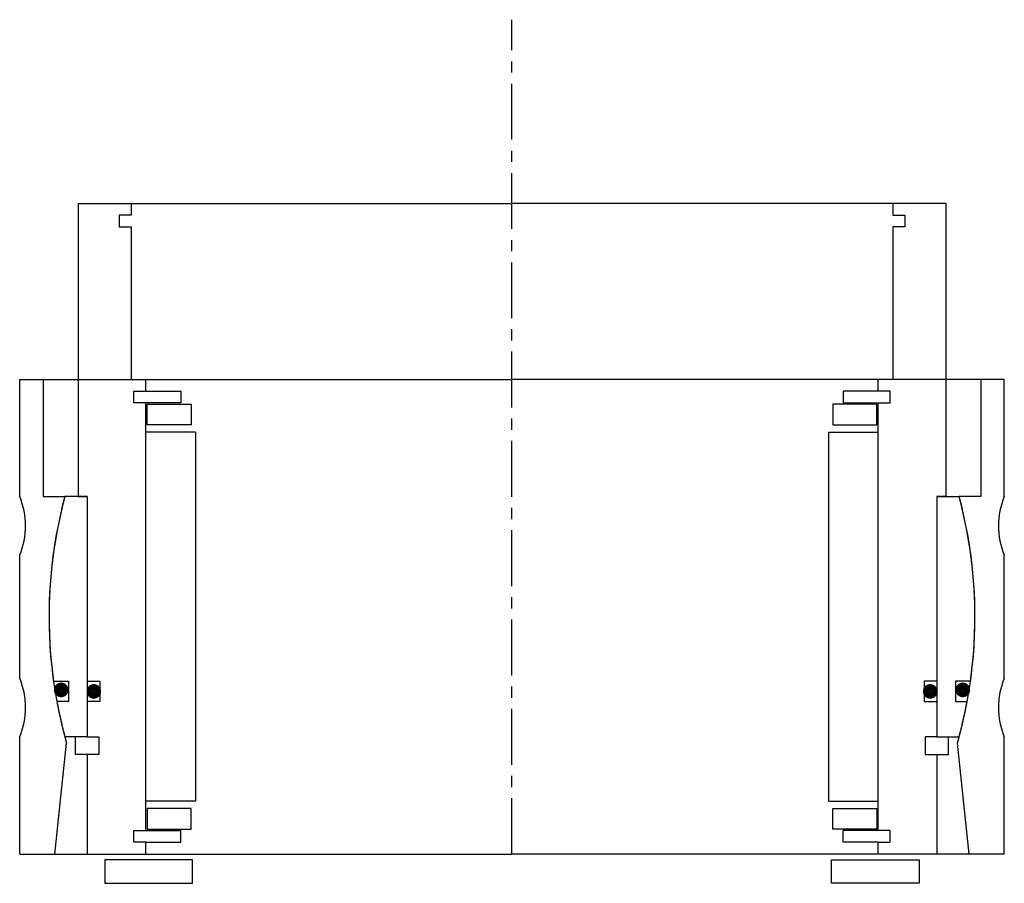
# Model space of a CAD drawing. Header units: millimetres. Extents: x -84 to 84, y -5 to 142.
import ezdxf

# ---------------------------------------------------------------- set-up
doc = ezdxf.new("R2010")
doc.units = ezdxf.units.MM
doc.header["$LTSCALE"] = 0.3
doc.header["$MEASUREMENT"] = 0
doc.linetypes.add('CENTER', pattern=[50.8, 31.75, -6.35, 6.35, -6.35])
doc.layers.get('0').update_dxf_attribs({"linetype": 'CONTINUOUS'})
doc.layers.add('Center', color=1, linetype='CENTER')

# ---------------------------------------------------------------- blocks, each defined once
blk = doc.blocks.new('innerhouse-4S108')
for p, q in [((-74, 70.5), (-74, 20.5)), ((-74, 70.5), (-65, 70.5)), ((-65, 70.5), (0, 70.5)), ((-65, 70.5), (-65, 68.5)), ((65, 70.5), (0, 70.5)), ((74, 70.5), (65, 70.5)), ((65, 70.5), (65, 68.5)), ((74, 70.5), (74, 20.5)), ((-65, 68.5), (-67, 68.5)), ((-67, 68.5), (-67, 66.5)), ((65, 68.5), (67, 68.5)), ((67, 68.5), (67, 66.5)), ((-67, 66.5), (-65, 66.5)), ((-65, 66.5), (-65, 40.5)), ((67, 66.5), (65, 66.5)), ((65, 66.5), (65, 40.5)), ((-65, 40.5), (-62.5, 40.5)), ((-62.5, 38.5), (-62.5, 40.5)), ((62.5, 38.5), (62.5, 40.5)), ((65, 40.5), (62.5, 40.5)), ((-64.5, 36.5), (-64.5, 38.5)), ((-64.5, 38.5), (-62.5, 38.5)), ((-62.5, 38.5), (-56.5, 38.5)), ((-56.5, 38.5), (-56.5, 36.5)), ((62.5, 38.5), (56.5, 38.5)), ((56.5, 38.5), (56.5, 36.5)), ((64.5, 38.5), (62.5, 38.5)), ((64.5, 36.5), (64.5, 38.5)), ((-56.5, 36.5), (-64.5, 36.5)), ((-62.5, -36.5), (-62.5, 36.5)), ((-62.25, 36.25), (-54.75, 36.25)), ((-62.25, 32.75), (-62.25, 36.25)), ((-54.75, 36.25), (-54.75, 32.75)), ((62.25, 36.25), (54.75, 36.25)), ((54.75, 36.25), (54.75, 32.75)), ((56.5, 36.5), (64.5, 36.5)), ((62.25, 32.75), (62.25, 36.25)), ((62.5, -36.5), (62.5, 36.5)), ((-54.75, 32.75), (-62.25, 32.75)), ((54.75, 32.75), (62.25, 32.75)), ((-54, 31.5), (-62.5, 31.5)), ((-54, 31.5), (-54, -31.5)), ((54, 31.5), (54, -31.5)), ((54, 31.5), (62.5, 31.5)), ((-72.5, 20.5), (-76.29, 20.5)), ((-74, 20.5), (-72.5, 20.5)), ((-72.5, 20.5), (-72.5, -20.5)), ((-72.5, 20.5), (-72.5, -11)), ((72.5, 20.5), (72.5, -11)), ((72.5, 20.5), (72.5, -20.5)), ((72.5, 20.5), (76.29, 20.5)), ((74, 20.5), (72.5, 20.5)), ((-78.23, -11), (-75.65, -11)), ((-75.65, -11), (-75.65, -14.5)), ((-72.5, -11), (-70.3, -11)), ((-70.3, -11), (-70.3, -14.5)), ((72.5, -11), (70.3, -11)), ((70.3, -11), (70.3, -14.5)), ((75.65, -11), (75.65, -14.5)), ((78.23, -11), (75.65, -11)), ((-75.65, -14.5), (-77.66, -14.5)), ((-72.5, -14.5), (-72.5, -20.5)), ((-70.3, -14.5), (-72.5, -14.5)), ((70.3, -14.5), (72.5, -14.5)), ((72.5, -14.5), (72.5, -20.5)), ((75.65, -14.5), (77.66, -14.5)), ((-72.5, -20.5), (-76.29, -20.5)), ((-74.5, -23.5), (-74.5, -20.5)), ((-72.5, -20.5), (-70.5, -20.5)), ((-70.5, -20.5), (-70.5, -23.5)), ((72.5, -20.5), (70.5, -20.5)), ((70.5, -20.5), (70.5, -23.5)), ((72.5, -20.5), (76.29, -20.5)), ((74.5, -23.5), (74.5, -20.5)), ((-72.5, -23.5), (-74.5, -23.5)), ((-72.5, -23.5), (-72.5, -40.5)), ((-70.5, -23.5), (-72.5, -23.5)), ((70.5, -23.5), (72.5, -23.5)), ((72.5, -23.5), (72.5, -40.5)), ((72.5, -23.5), (74.5, -23.5)), ((-54, -31.5), (-62.5, -31.5)), ((54, -31.5), (62.5, -31.5)), ((-54.75, -32.75), (-62.25, -32.75)), ((-62.25, -32.75), (-62.25, -36.25)), ((-54.75, -36.25), (-54.75, -32.75)), ((54.75, -32.75), (62.25, -32.75)), ((54.75, -36.25), (54.75, -32.75)), ((62.25, -32.75), (62.25, -36.25)), ((-64.5, -36.5), (-56.5, -36.5)), ((-64.5, -38.5), (-64.5, -36.5)), ((-62.25, -36.25), (-54.75, -36.25)), ((-56.5, -38.5), (-56.5, -36.5)), ((62.25, -36.25), (54.75, -36.25)), ((64.5, -36.5), (56.5, -36.5)), ((56.5, -38.5), (56.5, -36.5)), ((64.5, -38.5), (64.5, -36.5)), ((-62.5, -38.5), (-64.5, -38.5)), ((-62.5, -38.5), (-56.5, -38.5)), ((-62.5, -40.5), (-62.5, -38.5)), ((62.5, -38.5), (56.5, -38.5)), ((62.5, -40.5), (62.5, -38.5)), ((62.5, -38.5), (64.5, -38.5)), ((-72.5, -40.5), (-62.5, -40.5)), ((-54.5, -41.5), (-69.5, -41.5)), ((-69.5, -41.5), (-69.5, -45.5)), ((-62.5, -40.5), (0, -40.5)), ((-54.5, -45.5), (-54.5, -41.5)), ((62.5, -40.5), (0, -40.5)), ((54.5, -41.5), (69.5, -41.5)), ((54.5, -45.5), (54.5, -41.5)), ((72.5, -40.5), (62.5, -40.5)), ((69.5, -41.5), (69.5, -45.5)), ((-69.5, -45.5), (-54.5, -45.5)), ((69.5, -45.5), (54.5, -45.5))]:
    blk.add_line(p, q)
at = {"const_width": 1.2}
for points in [[(-76.27, -12.5, -1), (-77.57, -12.5, -1)], [(-70.7, -12.75, -1), (-72, -12.75, -1)], [(70.7, -12.75, 1), (72, -12.75, 1)], [(76.27, -12.5, 1), (77.57, -12.5, 1)]]:
    blk.add_lwpolyline(points, format="xyb", close=True, dxfattribs=at)
for start, end in [(164.96, 188.0039), (351.9961, 15.04), (190.5763, 195.04), (344.96, 349.4237)]:
    blk.add_arc((0, 0), 79, start, end)
at = {"layer": 'Center'}
blk.add_line((0, -40.5), (0, 101.87), dxfattribs=at)
blk = doc.blocks.new('house4S110')
for p, q in [((-84, 20.5), (-84, 40.5)), ((-84, 40.5), (-80, 40.5)), ((-80, 40.5), (0, 40.5)), ((-80, 40.5), (-80, 20.5)), ((80, 40.5), (0, 40.5)), ((84, 40.5), (80, 40.5)), ((80, 40.5), (80, 20.5)), ((84, 20.5), (84, 40.5)), ((-80, 20.5), (-76.29, 20.5)), ((80, 20.5), (76.29, 20.5)), ((-84, -10.5), (-84, 10.5)), ((84, -10.5), (84, 10.5)), ((-84, -40.5), (-84, -20.5)), ((-78, -40.5), (-76, -21.57)), ((78, -40.5), (76, -21.57)), ((84, -40.5), (84, -20.5)), ((-84, -40.5), (-78, -40.5)), ((-78, -40.5), (0, -40.5)), ((78, -40.5), (0, -40.5)), ((84, -40.5), (78, -40.5))]:
    blk.add_line(p, q)
for centre, radius, start, end in [((-96, 15.5), 13, 337.3801, 22.6199), ((0, 0), 79, 164.96, 195.8465), ((0, 0), 79, 344.1535, 15.04), ((96, 15.5), 13, 157.3801, 202.6199), ((-96, -15.5), 13, 337.3801, 22.6199), ((96, -15.5), 13, 157.3801, 202.6199)]:
    blk.add_arc(centre, radius, start, end)

msp = doc.modelspace()

# ---------------------------------------------------------------- block references
for name in ['innerhouse-4S108', 'house4S110']:
    msp.add_blockref(name, (0, 40.5))

doc.saveas('drawing.dxf')
